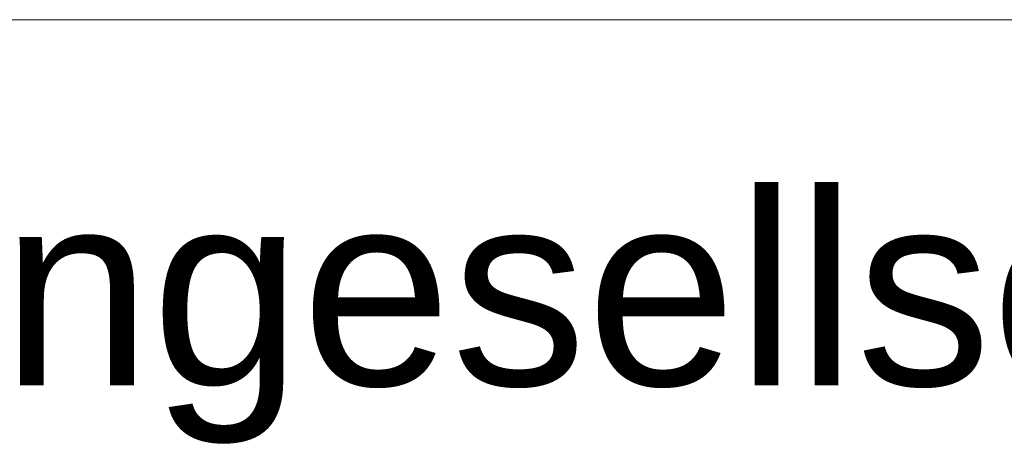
# Paper-space layout 'A3_1_100' of a CAD drawing. Extents: x -5 to 415, y -5 to 292.
# Tile 11 of 26: x 338.37 to 348.56, y 61.59 to 66.06. Entities that reach past the tile are written whole.
import ezdxf
from ezdxf.enums import TextEntityAlignment as Align

# ---------------------------------------------------------------- set-up
doc = ezdxf.new("R2010")
doc.units = 0
doc.layers.get('0').update_dxf_attribs({"lineweight": 0})
doc.layers.add('B_TXT_PLK_BLR', color=7, linetype='Continuous', lineweight=0)
doc.styles.add('Arial', font='arial.ttf')

# ---------------------------------------------------------------- blocks, each defined once
blk = doc.blocks.new('MN PLANSTEMPEL')
blk.add_line((0, 99), (-135, 99))
at = {"layer": 'B_TXT_PLK_BLR', "linetype": 'Continuous', "lineweight": 0, "style": 'Arial'}
for tag, p in [('PLANER1_001', (-133.823, 93.325)), ('PLANER2_001', (-133.735, 88.513)), ('PROJEKT1', (-133.723, 62.89)), ('BAUWERK1_001', (-134.298, 48.841)), ('PLANEBENE1_001', (-88.875, 48.84)), ('PHASE', (-43.62, 48.863)), ('PLANEBENE2_001', (-88.875, 44.023)), ('FACHPLANER', (-133.665, 32.93)), ('ZEICHNUNG', (-88.734, 32.986)), ('PLANART', (-43.558, 32.941))]:
    blk.add_attdef(tag, p, '', height=3, dxfattribs=at)
for tag, p in [('FACHPLANER1', (-133.512, 82.1)), ('FACHPLANER2', (-133.512, 77.289)), ('PROJEKT2', (-133.512, 61.57)), ('BAUWERK2', (-134.074, 47.063))]:
    blk.add_attdef(tag, text='', height=3, dxfattribs=at).set_placement(p, align=Align.TOP_LEFT)
for tag, p in [('FORMAT', (-124.241, 23.609)), ('MASSTAB', (-101.09, 23.495)), ('DATUM', (-22.186, 23.493)), ('ZÄHLUNG', (-11.189, 15.005)), ('STANDORT', (-123.724, 14.696)), ('GESAMTANLAGE', (-101.179, 14.696)), ('PLANEBENE', (-56.189, 14.696)), ('FELDRASTER', (-33.689, 14.696)), ('LPHASE', (-123.724, 5.696)), ('FACHPLANER', (-101.179, 5.696)), ('STATUS', (-33.689, 5.696)), ('INDEX', (-11.189, 5.696))]:
    blk.add_attdef(tag, text='', height=3, dxfattribs=at).set_placement(p, align=Align.MIDDLE)

psp = doc.layouts.new('A3_1_100')

# ---------------------------------------------------------------- block references
at = {"layer": 'B_TXT_PLK_BLR', "linetype": 'Continuous', "lineweight": 0}
ref = psp.add_blockref('MN PLANSTEMPEL', (409.846, 0.056), dxfattribs=dict(at, xscale=0.6666665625, yscale=0.6666665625, zscale=0.6666665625))
ref.add_attrib('PLANER1_001', 'Mainova Aktiengesellschaft M4-ET3-3', (320.631, 62.272), dxfattribs={"linetype": 'Continuous', "lineweight": 0, "height": 2, "style": 'Arial'})

doc.saveas('drawing.dxf')
